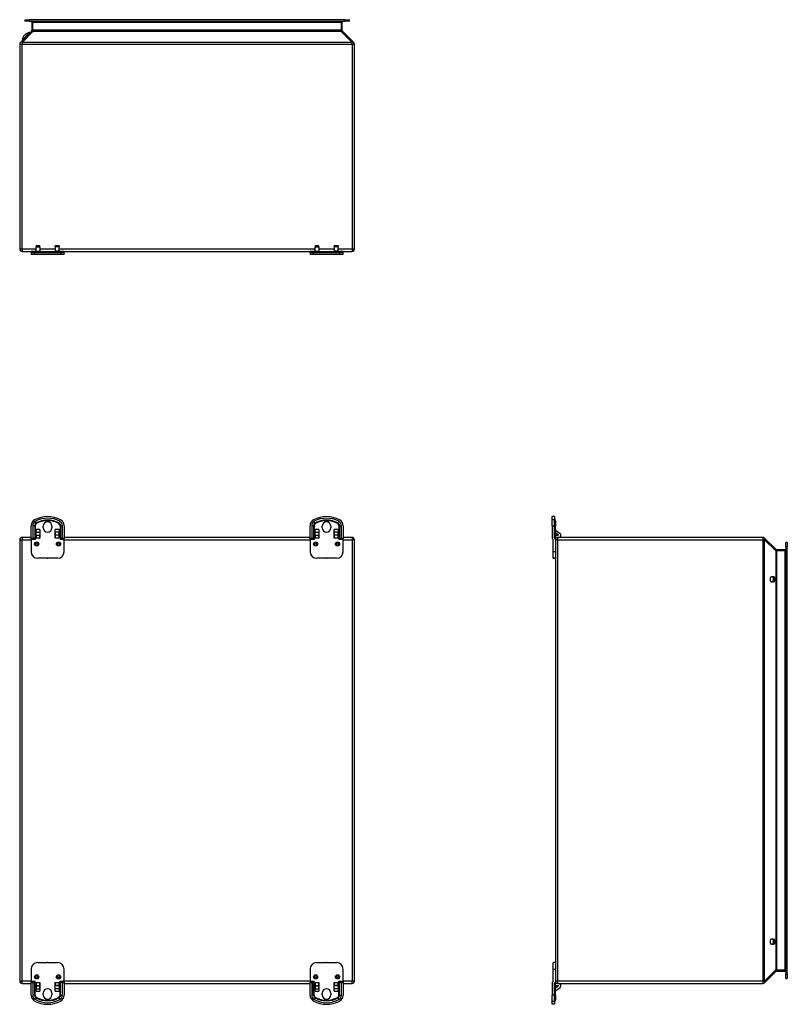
# Model space of a CAD drawing. Header units: inches. Extents: x 6.9 to 90.5, y 7.3 to 62.4.
# Tile 2 of 5: x 6.9 to 34.4, y 27.1 to 62.4. Entities that reach past the tile are written whole.
import ezdxf

# ---------------------------------------------------------------- set-up
doc = ezdxf.new("R2010")
doc.units = ezdxf.units.IN
doc.header["$MEASUREMENT"] = 0
doc.layers.add('Visible Edges(ANSI)', color=7, linetype='Continuous', lineweight=25)
doc.layers.add('Visible Tangent Edges(ANSI)', color=7, linetype='Continuous', lineweight=25)

msp = doc.modelspace()

# ---------------------------------------------------------------- linework, layer by layer
at = {"layer": 'Visible Edges(ANSI)'}
for p, q in [((7.089, 62.43), (7.246, 62.43)), ((7.089, 62.43), (7.089, 62.377)), ((7.246, 62.377), (7.089, 62.377)), ((18.575, 62.43), (7.246, 62.43)), ((7.246, 62.377), (18.575, 62.377)), ((7.351, 62.346), (7.351, 62.052)), ((18.471, 62.052), (18.471, 62.346)), ((18.575, 62.43), (18.733, 62.43)), ((18.733, 62.377), (18.575, 62.377)), ((18.733, 62.377), (18.733, 62.43)), ((7.335, 62.015), (6.935, 61.615)), ((18.886, 61.615), (18.486, 62.015)), ((6.911, 61.556), (6.911, 54.202)), ((18.911, 54.202), (18.911, 61.556)), ((6.995, 54.118), (7.32, 54.118)), ((7.466, 54.118), (7.32, 54.118)), ((7.32, 54.079), (7.32, 54.118)), ((7.32, 54.079), (7.444, 54.079)), ((7.32, 54.079), (7.32, 54.001)), ((7.396, 54.09), (7.389, 54.082)), ((7.444, 54.079), (8.377, 54.079)), ((7.466, 54.118), (7.513, 54.118)), ((7.497, 54.315), (7.497, 54.284)), ((7.635, 54.315), (7.497, 54.315)), ((7.497, 54.126), (7.497, 54.284)), ((7.497, 54.118), (7.497, 54.126)), ((7.513, 54.118), (8.308, 54.118)), ((7.635, 54.284), (7.635, 54.315)), ((7.635, 54.284), (7.635, 54.126)), ((7.635, 54.126), (7.635, 54.118)), ((8.186, 54.284), (8.186, 54.315)), ((8.324, 54.315), (8.186, 54.315)), ((8.186, 54.284), (8.186, 54.126)), ((8.186, 54.126), (8.186, 54.118)), ((8.308, 54.118), (8.355, 54.118)), ((8.324, 54.315), (8.324, 54.284)), ((8.324, 54.126), (8.324, 54.284)), ((8.324, 54.118), (8.324, 54.126)), ((8.501, 54.118), (8.355, 54.118)), ((8.377, 54.079), (8.501, 54.079)), ((8.425, 54.09), (8.432, 54.082)), ((8.501, 54.118), (17.32, 54.118)), ((8.501, 54.118), (8.501, 54.079)), ((8.501, 54.001), (8.501, 54.079)), ((17.466, 54.118), (17.32, 54.118)), ((17.32, 54.079), (17.32, 54.118)), ((17.32, 54.079), (17.444, 54.079)), ((17.32, 54.079), (17.32, 54.001)), ((17.396, 54.09), (17.389, 54.082)), ((17.444, 54.079), (18.377, 54.079)), ((17.466, 54.118), (17.513, 54.118)), ((17.497, 54.315), (17.497, 54.284)), ((17.635, 54.315), (17.497, 54.315)), ((17.497, 54.126), (17.497, 54.284)), ((17.497, 54.118), (17.497, 54.126)), ((17.513, 54.118), (18.308, 54.118)), ((17.635, 54.284), (17.635, 54.315)), ((17.635, 54.284), (17.635, 54.126)), ((17.635, 54.126), (17.635, 54.118)), ((18.186, 54.284), (18.186, 54.315)), ((18.324, 54.315), (18.186, 54.315)), ((18.186, 54.284), (18.186, 54.126)), ((18.186, 54.126), (18.186, 54.118)), ((18.308, 54.118), (18.355, 54.118)), ((18.324, 54.315), (18.324, 54.284)), ((18.324, 54.126), (18.324, 54.284)), ((18.324, 54.118), (18.324, 54.126)), ((18.501, 54.118), (18.355, 54.118)), ((18.377, 54.079), (18.501, 54.079)), ((18.425, 54.09), (18.432, 54.082)), ((18.501, 54.118), (18.827, 54.118)), ((18.501, 54.118), (18.501, 54.079)), ((18.501, 54.001), (18.501, 54.079)), ((7.444, 54.001), (7.32, 54.001)), ((8.377, 54.001), (7.444, 54.001)), ((8.501, 54.001), (8.377, 54.001)), ((17.444, 54.001), (17.32, 54.001)), ((18.377, 54.001), (17.444, 54.001)), ((18.501, 54.001), (18.377, 54.001)), ((26.076, 44.604), (25.997, 44.604)), ((25.997, 44.486), (25.997, 44.604)), ((26.076, 44.604), (26.076, 44.486)), ((26.086, 44.527), (26.078, 44.535)), ((7.32, 43.817), (7.32, 44.278)), ((7.755, 44.2), (7.755, 44.262)), ((8.067, 44.262), (8.067, 44.2)), ((8.501, 44.278), (8.501, 43.817)), ((17.32, 43.817), (17.32, 44.278)), ((17.755, 44.2), (17.755, 44.262)), ((18.067, 44.262), (18.067, 44.2)), ((18.501, 44.278), (18.501, 43.817)), ((25.997, 44.278), (25.997, 44.486)), ((25.997, 44.278), (25.997, 43.817)), ((26.076, 44.486), (26.076, 44.278)), ((26.076, 43.856), (26.076, 44.278)), ((26.115, 44.458), (26.115, 44.358)), ((26.115, 44.358), (26.115, 44.278)), ((26.115, 43.817), (26.115, 44.278)), ((7.32, 43.856), (6.995, 43.856)), ((7.378, 43.817), (7.32, 43.817)), ((7.32, 43.778), (7.32, 43.817)), ((7.497, 44.136), (7.497, 44.136)), ((7.497, 44.048), (7.497, 44.136)), ((7.497, 43.825), (7.497, 44.136)), ((7.497, 44.131), (7.497, 44.131)), ((7.497, 43.942), (7.497, 44.048)), ((7.497, 43.935), (7.497, 43.942)), ((7.497, 43.935), (7.497, 43.825)), ((7.497, 43.935), (7.635, 43.935)), ((7.497, 43.856), (7.497, 43.856)), ((7.497, 43.825), (7.497, 43.825)), ((7.635, 44.136), (7.635, 44.136)), ((7.635, 44.136), (7.635, 44.048)), ((7.635, 44.136), (7.635, 43.825)), ((7.635, 44.131), (7.635, 44.131)), ((7.635, 44.048), (7.635, 43.942)), ((7.635, 43.942), (7.635, 43.935)), ((7.635, 43.825), (7.635, 43.935)), ((7.635, 43.856), (7.635, 43.856)), ((7.635, 43.825), (7.635, 43.825)), ((8.186, 43.825), (8.186, 44.136)), ((8.186, 44.048), (8.186, 44.136)), ((8.186, 44.136), (8.186, 44.136)), ((8.186, 44.131), (8.186, 44.131)), ((8.186, 44.048), (8.186, 43.942)), ((8.186, 43.942), (8.186, 43.935)), ((8.186, 43.935), (8.186, 43.825)), ((8.324, 43.935), (8.186, 43.935)), ((8.186, 43.856), (8.186, 43.856)), ((8.186, 43.825), (8.186, 43.825)), ((8.324, 44.136), (8.324, 43.825)), ((8.324, 44.136), (8.324, 44.136)), ((8.324, 44.136), (8.324, 44.048)), ((8.324, 44.131), (8.324, 44.131)), ((8.324, 43.942), (8.324, 44.048)), ((8.324, 43.935), (8.324, 43.942)), ((8.324, 43.825), (8.324, 43.935)), ((8.324, 43.856), (8.324, 43.856)), ((8.324, 43.825), (8.324, 43.825)), ((8.501, 43.817), (8.444, 43.817)), ((17.32, 43.856), (8.501, 43.856)), ((8.501, 43.778), (8.501, 43.817)), ((17.378, 43.817), (17.32, 43.817)), ((17.32, 43.778), (17.32, 43.817)), ((17.497, 44.136), (17.497, 44.136)), ((17.497, 44.048), (17.497, 44.136)), ((17.497, 43.825), (17.497, 44.136)), ((17.497, 44.131), (17.497, 44.131)), ((17.497, 43.942), (17.497, 44.048)), ((17.497, 43.935), (17.497, 43.942)), ((17.497, 43.935), (17.497, 43.825)), ((17.497, 43.935), (17.635, 43.935)), ((17.497, 43.856), (17.497, 43.856)), ((17.497, 43.825), (17.497, 43.825)), ((17.635, 44.136), (17.635, 44.136)), ((17.635, 44.136), (17.635, 44.048)), ((17.635, 44.136), (17.635, 43.825)), ((17.635, 44.131), (17.635, 44.131)), ((17.635, 44.048), (17.635, 43.942)), ((17.635, 43.942), (17.635, 43.935)), ((17.635, 43.825), (17.635, 43.935)), ((17.635, 43.856), (17.635, 43.856)), ((17.635, 43.825), (17.635, 43.825)), ((18.186, 43.825), (18.186, 44.136)), ((18.186, 44.048), (18.186, 44.136)), ((18.186, 44.136), (18.186, 44.136)), ((18.186, 44.131), (18.186, 44.131)), ((18.186, 44.048), (18.186, 43.942)), ((18.186, 43.942), (18.186, 43.935)), ((18.186, 43.935), (18.186, 43.825)), ((18.324, 43.935), (18.186, 43.935)), ((18.186, 43.856), (18.186, 43.856)), ((18.186, 43.825), (18.186, 43.825)), ((18.324, 44.136), (18.324, 43.825)), ((18.324, 44.136), (18.324, 44.136)), ((18.324, 44.136), (18.324, 44.048)), ((18.324, 44.131), (18.324, 44.131)), ((18.324, 43.942), (18.324, 44.048)), ((18.324, 43.935), (18.324, 43.942)), ((18.324, 43.825), (18.324, 43.935)), ((18.324, 43.856), (18.324, 43.856)), ((18.324, 43.825), (18.324, 43.825)), ((18.501, 43.817), (18.444, 43.817)), ((18.827, 43.856), (18.501, 43.856)), ((18.501, 43.778), (18.501, 43.817)), ((26.223, 43.942), (26.115, 44.022)), ((26.115, 43.772), (26.115, 43.817)), ((26.123, 44.115), (26.28, 43.998)), ((26.146, 43.935), (26.221, 43.935)), ((26.199, 43.856), (26.154, 43.856)), ((33.552, 43.856), (26.199, 43.856)), ((34.011, 43.431), (33.611, 43.831)), ((6.911, 43.772), (6.911, 27.94)), ((7.32, 43.778), (7.32, 43.344)), ((8.501, 43.344), (8.501, 43.778)), ((17.32, 43.778), (17.32, 43.344)), ((18.501, 43.344), (18.501, 43.778)), ((18.911, 27.94), (18.911, 43.772)), ((26.036, 43.344), (26.036, 43.778)), ((26.115, 43.772), (26.115, 27.94)), ((34.374, 43.52), (34.374, 43.678)), ((34.427, 43.678), (34.374, 43.678)), ((34.374, 43.52), (34.374, 28.191)), ((34.427, 43.678), (34.427, 43.52)), ((34.427, 28.191), (34.427, 43.52)), ((7.9, 43.108), (7.556, 43.108)), ((8.265, 43.108), (7.922, 43.108)), ((17.9, 43.108), (17.556, 43.108)), ((18.265, 43.108), (17.922, 43.108)), ((26.036, 43.108), (26.036, 43.344)), ((26.036, 43.108), (26.036, 43.108)), ((26.115, 43.108), (26.036, 43.108)), ((26.036, 43.108), (26.115, 43.108)), ((34.343, 43.416), (34.048, 43.416)), ((33.822, 42.407), (33.858, 42.457)), ((33.822, 42.304), (33.822, 42.407)), ((33.858, 42.457), (33.93, 42.457)), ((33.928, 42.407), (33.893, 42.457)), ((33.928, 42.304), (33.928, 42.407)), ((33.966, 42.407), (33.928, 42.407)), ((33.93, 42.457), (33.966, 42.407)), ((33.966, 42.407), (33.966, 42.304)), ((33.858, 42.254), (33.822, 42.304)), ((33.93, 42.254), (33.858, 42.254)), ((33.893, 42.254), (33.928, 42.304)), ((33.966, 42.304), (33.928, 42.304)), ((33.966, 42.304), (33.93, 42.254)), ((33.822, 29.407), (33.858, 29.457)), ((33.822, 29.304), (33.822, 29.407)), ((33.858, 29.457), (33.93, 29.457)), ((33.928, 29.407), (33.893, 29.457)), ((33.928, 29.304), (33.928, 29.407)), ((33.966, 29.407), (33.928, 29.407)), ((33.93, 29.457), (33.966, 29.407)), ((33.966, 29.407), (33.966, 29.304)), ((33.858, 29.254), (33.822, 29.304)), ((33.93, 29.254), (33.858, 29.254)), ((33.893, 29.254), (33.928, 29.304)), ((33.966, 29.304), (33.928, 29.304)), ((33.966, 29.304), (33.93, 29.254)), ((7.32, 28.368), (7.32, 27.934)), ((7.556, 28.604), (7.9, 28.604)), ((7.922, 28.604), (8.265, 28.604)), ((8.501, 27.934), (8.501, 28.368)), ((17.32, 28.368), (17.32, 27.934)), ((17.556, 28.604), (17.9, 28.604)), ((17.922, 28.604), (18.265, 28.604)), ((18.501, 27.934), (18.501, 28.368)), ((26.036, 28.368), (26.036, 28.604)), ((26.115, 28.604), (26.036, 28.604)), ((26.036, 28.604), (26.036, 28.604)), ((26.115, 28.604), (26.036, 28.604)), ((26.036, 27.934), (26.036, 28.368)), ((33.611, 27.88), (34.011, 28.28)), ((34.048, 28.296), (34.343, 28.296)), ((7.32, 27.934), (7.32, 27.895)), ((8.501, 27.934), (8.501, 27.895)), ((17.32, 27.934), (17.32, 27.895)), ((18.501, 27.934), (18.501, 27.895)), ((26.115, 27.94), (26.115, 27.895)), ((34.374, 28.034), (34.374, 28.191)), ((34.374, 28.034), (34.427, 28.034)), ((34.427, 28.191), (34.427, 28.034)), ((6.995, 27.856), (7.32, 27.856)), ((7.32, 27.895), (7.378, 27.895)), ((7.32, 27.433), (7.32, 27.895)), ((7.497, 27.575), (7.497, 27.887)), ((7.497, 27.887), (7.497, 27.887)), ((7.497, 27.887), (7.497, 27.777)), ((7.497, 27.856), (7.497, 27.856)), ((7.497, 27.777), (7.635, 27.777)), ((7.497, 27.777), (7.497, 27.77)), ((7.497, 27.77), (7.497, 27.663)), ((7.497, 27.575), (7.497, 27.663)), ((7.497, 27.581), (7.497, 27.581)), ((7.497, 27.575), (7.497, 27.575)), ((7.635, 27.887), (7.635, 27.575)), ((7.635, 27.777), (7.635, 27.887)), ((7.635, 27.887), (7.635, 27.887)), ((7.635, 27.856), (7.635, 27.856)), ((7.635, 27.77), (7.635, 27.777)), ((7.635, 27.663), (7.635, 27.77)), ((7.635, 27.663), (7.635, 27.575)), ((7.635, 27.581), (7.635, 27.581)), ((7.635, 27.575), (7.635, 27.575)), ((8.186, 27.887), (8.186, 27.887)), ((8.186, 27.887), (8.186, 27.777)), ((8.186, 27.575), (8.186, 27.887)), ((8.186, 27.856), (8.186, 27.856)), ((8.324, 27.777), (8.186, 27.777)), ((8.186, 27.77), (8.186, 27.777)), ((8.186, 27.663), (8.186, 27.77)), ((8.186, 27.575), (8.186, 27.663)), ((8.186, 27.581), (8.186, 27.581)), ((8.186, 27.575), (8.186, 27.575)), ((8.324, 27.887), (8.324, 27.887)), ((8.324, 27.777), (8.324, 27.887)), ((8.324, 27.887), (8.324, 27.575)), ((8.324, 27.856), (8.324, 27.856)), ((8.324, 27.777), (8.324, 27.77)), ((8.324, 27.77), (8.324, 27.663)), ((8.324, 27.663), (8.324, 27.575)), ((8.324, 27.581), (8.324, 27.581)), ((8.324, 27.575), (8.324, 27.575)), ((8.444, 27.895), (8.501, 27.895)), ((8.501, 27.895), (8.501, 27.433)), ((8.501, 27.856), (17.32, 27.856)), ((17.32, 27.895), (17.378, 27.895)), ((17.32, 27.433), (17.32, 27.895)), ((17.497, 27.575), (17.497, 27.887)), ((17.497, 27.887), (17.497, 27.887)), ((17.497, 27.887), (17.497, 27.777)), ((17.497, 27.856), (17.497, 27.856)), ((17.497, 27.777), (17.635, 27.777)), ((17.497, 27.777), (17.497, 27.77)), ((17.497, 27.77), (17.497, 27.663)), ((17.497, 27.575), (17.497, 27.663)), ((17.497, 27.581), (17.497, 27.581)), ((17.497, 27.575), (17.497, 27.575)), ((17.635, 27.887), (17.635, 27.575)), ((17.635, 27.777), (17.635, 27.887)), ((17.635, 27.887), (17.635, 27.887)), ((17.635, 27.856), (17.635, 27.856)), ((17.635, 27.77), (17.635, 27.777)), ((17.635, 27.663), (17.635, 27.77)), ((17.635, 27.663), (17.635, 27.575)), ((17.635, 27.581), (17.635, 27.581)), ((17.635, 27.575), (17.635, 27.575)), ((18.186, 27.887), (18.186, 27.887)), ((18.186, 27.887), (18.186, 27.777)), ((18.186, 27.575), (18.186, 27.887)), ((18.186, 27.856), (18.186, 27.856)), ((18.324, 27.777), (18.186, 27.777)), ((18.186, 27.77), (18.186, 27.777)), ((18.186, 27.663), (18.186, 27.77)), ((18.186, 27.575), (18.186, 27.663)), ((18.186, 27.581), (18.186, 27.581)), ((18.186, 27.575), (18.186, 27.575)), ((18.324, 27.887), (18.324, 27.887)), ((18.324, 27.777), (18.324, 27.887)), ((18.324, 27.887), (18.324, 27.575)), ((18.324, 27.856), (18.324, 27.856)), ((18.324, 27.777), (18.324, 27.77)), ((18.324, 27.77), (18.324, 27.663)), ((18.324, 27.663), (18.324, 27.575)), ((18.324, 27.581), (18.324, 27.581)), ((18.324, 27.575), (18.324, 27.575)), ((18.444, 27.895), (18.501, 27.895)), ((18.501, 27.895), (18.501, 27.433)), ((18.501, 27.856), (18.827, 27.856)), ((25.997, 27.895), (25.997, 27.433)), ((26.076, 27.433), (26.076, 27.856)), ((26.115, 27.433), (26.115, 27.895)), ((26.223, 27.77), (26.115, 27.689)), ((26.123, 27.596), (26.28, 27.713)), ((26.146, 27.777), (26.221, 27.777)), ((26.199, 27.856), (26.154, 27.856)), ((26.199, 27.856), (33.552, 27.856)), ((7.755, 27.45), (7.755, 27.512)), ((8.067, 27.512), (8.067, 27.45)), ((17.755, 27.45), (17.755, 27.512)), ((18.067, 27.512), (18.067, 27.45)), ((25.997, 27.225), (25.997, 27.433)), ((25.997, 27.108), (25.997, 27.225)), ((26.076, 27.433), (26.076, 27.225)), ((26.076, 27.225), (26.076, 27.108)), ((26.115, 27.433), (26.115, 27.353)), ((26.115, 27.353), (26.115, 27.253)), ((26.076, 27.108), (25.997, 27.108)), ((26.086, 27.184), (26.078, 27.176))]:
    msp.add_line(p, q, dxfattribs=at)
at = {"layer": 'Visible Edges(ANSI)', "flags": 128}
for points in [[(7.447, 43.804), (7.445, 43.806), (7.443, 43.807), (7.441, 43.809), (7.439, 43.81), (7.436, 43.811), (7.434, 43.812), (7.431, 43.813), (7.428, 43.814), (7.426, 43.815), (7.423, 43.815), (7.42, 43.815), (7.417, 43.816), (7.414, 43.816), (7.411, 43.816), (7.407, 43.816), (7.404, 43.816), (7.401, 43.817), (7.397, 43.817), (7.394, 43.817), (7.391, 43.817), (7.387, 43.817), (7.384, 43.817), (7.381, 43.817), (7.378, 43.817)], [(8.444, 43.817), (8.44, 43.817), (8.437, 43.817), (8.434, 43.817), (8.431, 43.817), (8.427, 43.817), (8.424, 43.817), (8.421, 43.817), (8.417, 43.816), (8.414, 43.816), (8.411, 43.816), (8.408, 43.816), (8.405, 43.816), (8.402, 43.815), (8.399, 43.815), (8.396, 43.815), (8.393, 43.814), (8.39, 43.813), (8.388, 43.812), (8.385, 43.811), (8.382, 43.81), (8.38, 43.809), (8.378, 43.807), (8.376, 43.806), (8.374, 43.804)], [(17.447, 43.804), (17.445, 43.806), (17.443, 43.807), (17.441, 43.809), (17.439, 43.81), (17.436, 43.811), (17.434, 43.812), (17.431, 43.813), (17.428, 43.814), (17.426, 43.815), (17.423, 43.815), (17.42, 43.815), (17.417, 43.816), (17.414, 43.816), (17.411, 43.816), (17.407, 43.816), (17.404, 43.816), (17.401, 43.817), (17.397, 43.817), (17.394, 43.817), (17.391, 43.817), (17.387, 43.817), (17.384, 43.817), (17.381, 43.817), (17.378, 43.817)], [(18.444, 43.817), (18.44, 43.817), (18.437, 43.817), (18.434, 43.817), (18.431, 43.817), (18.427, 43.817), (18.424, 43.817), (18.421, 43.817), (18.417, 43.816), (18.414, 43.816), (18.411, 43.816), (18.408, 43.816), (18.405, 43.816), (18.402, 43.815), (18.399, 43.815), (18.396, 43.815), (18.393, 43.814), (18.39, 43.813), (18.388, 43.812), (18.385, 43.811), (18.382, 43.81), (18.38, 43.809), (18.378, 43.807), (18.376, 43.806), (18.374, 43.804)], [(7.466, 43.778), (7.465, 43.778), (7.465, 43.779), (7.464, 43.78), (7.463, 43.781), (7.463, 43.782), (7.462, 43.783), (7.461, 43.784), (7.461, 43.784), (7.46, 43.785), (7.46, 43.786), (7.459, 43.787), (7.458, 43.788), (7.458, 43.789), (7.457, 43.79), (7.457, 43.791), (7.456, 43.791), (7.455, 43.792), (7.455, 43.793), (7.454, 43.794), (7.454, 43.795), (7.453, 43.796), (7.453, 43.796), (7.452, 43.797), (7.452, 43.798)], [(8.37, 43.798), (8.369, 43.797), (8.369, 43.796), (8.368, 43.796), (8.368, 43.795), (8.367, 43.794), (8.366, 43.793), (8.366, 43.792), (8.365, 43.791), (8.365, 43.791), (8.364, 43.79), (8.364, 43.789), (8.363, 43.788), (8.362, 43.787), (8.362, 43.786), (8.361, 43.785), (8.36, 43.784), (8.36, 43.784), (8.359, 43.783), (8.359, 43.782), (8.358, 43.781), (8.357, 43.78), (8.357, 43.779), (8.356, 43.778), (8.356, 43.778)], [(17.466, 43.778), (17.465, 43.778), (17.465, 43.779), (17.464, 43.78), (17.463, 43.781), (17.463, 43.782), (17.462, 43.783), (17.461, 43.784), (17.461, 43.784), (17.46, 43.785), (17.46, 43.786), (17.459, 43.787), (17.458, 43.788), (17.458, 43.789), (17.457, 43.79), (17.457, 43.791), (17.456, 43.791), (17.455, 43.792), (17.455, 43.793), (17.454, 43.794), (17.454, 43.795), (17.453, 43.796), (17.453, 43.796), (17.452, 43.797), (17.452, 43.798)], [(18.37, 43.798), (18.369, 43.797), (18.369, 43.796), (18.368, 43.796), (18.368, 43.795), (18.367, 43.794), (18.366, 43.793), (18.366, 43.792), (18.365, 43.791), (18.365, 43.791), (18.364, 43.79), (18.364, 43.789), (18.363, 43.788), (18.362, 43.787), (18.362, 43.786), (18.361, 43.785), (18.36, 43.784), (18.36, 43.784), (18.359, 43.783), (18.359, 43.782), (18.358, 43.781), (18.357, 43.78), (18.357, 43.779), (18.356, 43.778), (18.356, 43.778)], [(7.378, 27.895), (7.381, 27.895), (7.384, 27.895), (7.387, 27.895), (7.391, 27.895), (7.394, 27.895), (7.397, 27.895), (7.401, 27.895), (7.404, 27.895), (7.407, 27.895), (7.411, 27.895), (7.414, 27.895), (7.417, 27.895), (7.42, 27.896), (7.423, 27.896), (7.426, 27.897), (7.428, 27.897), (7.431, 27.898), (7.434, 27.899), (7.436, 27.9), (7.439, 27.901), (7.441, 27.902), (7.443, 27.904), (7.445, 27.905), (7.447, 27.907)], [(7.452, 27.913), (7.452, 27.914), (7.453, 27.915), (7.453, 27.916), (7.454, 27.916), (7.454, 27.917), (7.455, 27.918), (7.455, 27.919), (7.456, 27.92), (7.457, 27.921), (7.457, 27.921), (7.458, 27.922), (7.458, 27.923), (7.459, 27.924), (7.46, 27.925), (7.46, 27.926), (7.461, 27.927), (7.461, 27.928), (7.462, 27.928), (7.463, 27.929), (7.463, 27.93), (7.464, 27.931), (7.465, 27.932), (7.465, 27.933), (7.466, 27.934)], [(8.356, 27.934), (8.356, 27.933), (8.357, 27.932), (8.357, 27.931), (8.358, 27.93), (8.359, 27.929), (8.359, 27.928), (8.36, 27.928), (8.36, 27.927), (8.361, 27.926), (8.362, 27.925), (8.362, 27.924), (8.363, 27.923), (8.364, 27.922), (8.364, 27.921), (8.365, 27.921), (8.365, 27.92), (8.366, 27.919), (8.366, 27.918), (8.367, 27.917), (8.368, 27.916), (8.368, 27.916), (8.369, 27.915), (8.369, 27.914), (8.37, 27.913)], [(8.374, 27.907), (8.376, 27.905), (8.378, 27.904), (8.38, 27.902), (8.382, 27.901), (8.385, 27.9), (8.388, 27.899), (8.39, 27.898), (8.393, 27.897), (8.396, 27.897), (8.399, 27.896), (8.402, 27.896), (8.405, 27.895), (8.408, 27.895), (8.411, 27.895), (8.414, 27.895), (8.417, 27.895), (8.421, 27.895), (8.424, 27.895), (8.427, 27.895), (8.431, 27.895), (8.434, 27.895), (8.437, 27.895), (8.44, 27.895), (8.444, 27.895)], [(17.378, 27.895), (17.381, 27.895), (17.384, 27.895), (17.387, 27.895), (17.391, 27.895), (17.394, 27.895), (17.397, 27.895), (17.401, 27.895), (17.404, 27.895), (17.407, 27.895), (17.411, 27.895), (17.414, 27.895), (17.417, 27.895), (17.42, 27.896), (17.423, 27.896), (17.426, 27.897), (17.428, 27.897), (17.431, 27.898), (17.434, 27.899), (17.436, 27.9), (17.439, 27.901), (17.441, 27.902), (17.443, 27.904), (17.445, 27.905), (17.447, 27.907)], [(17.452, 27.913), (17.452, 27.914), (17.453, 27.915), (17.453, 27.916), (17.454, 27.916), (17.454, 27.917), (17.455, 27.918), (17.455, 27.919), (17.456, 27.92), (17.457, 27.921), (17.457, 27.921), (17.458, 27.922), (17.458, 27.923), (17.459, 27.924), (17.46, 27.925), (17.46, 27.926), (17.461, 27.927), (17.461, 27.928), (17.462, 27.928), (17.463, 27.929), (17.463, 27.93), (17.464, 27.931), (17.465, 27.932), (17.465, 27.933), (17.466, 27.934)], [(18.356, 27.934), (18.356, 27.933), (18.357, 27.932), (18.357, 27.931), (18.358, 27.93), (18.359, 27.929), (18.359, 27.928), (18.36, 27.928), (18.36, 27.927), (18.361, 27.926), (18.362, 27.925), (18.362, 27.924), (18.363, 27.923), (18.364, 27.922), (18.364, 27.921), (18.365, 27.921), (18.365, 27.92), (18.366, 27.919), (18.366, 27.918), (18.367, 27.917), (18.368, 27.916), (18.368, 27.916), (18.369, 27.915), (18.369, 27.914), (18.37, 27.913)], [(18.374, 27.907), (18.376, 27.905), (18.378, 27.904), (18.38, 27.902), (18.382, 27.901), (18.385, 27.9), (18.388, 27.899), (18.39, 27.898), (18.393, 27.897), (18.396, 27.897), (18.399, 27.896), (18.402, 27.896), (18.405, 27.895), (18.408, 27.895), (18.411, 27.895), (18.414, 27.895), (18.417, 27.895), (18.421, 27.895), (18.424, 27.895), (18.427, 27.895), (18.431, 27.895), (18.434, 27.895), (18.437, 27.895), (18.44, 27.895), (18.444, 27.895)]]:
    msp.add_lwpolyline(points, dxfattribs=at)
at = {"layer": 'Visible Edges(ANSI)'}
for centre, radius, start, end in [((7.32, 62.346), 0.031, 0, 90), ((18.502, 62.346), 0.031, 90, 180), ((7.313, 61.647), 0.323, 98.1301, 171.8699), ((7.268, 61.959), 0.00787, 315, 98.1301), ((7.298, 62.052), 0.053, 315, 0), ((18.524, 62.052), 0.053, 180, 225), ((6.995, 61.556), 0.084, 135, 180), ((7.001, 61.692), 0.00787, 171.8699, 315), ((18.827, 61.556), 0.084, 0, 45), ((6.995, 54.202), 0.084, 180, 270), ((7.382, 54.089), 0.00984, 270, 315), ((7.466, 54.02), 0.0984, 90, 135), ((8.355, 54.02), 0.0984, 45, 90), ((8.439, 54.089), 0.00984, 225, 270), ((17.382, 54.089), 0.00984, 270, 315), ((17.466, 54.02), 0.0984, 90, 135), ((18.355, 54.02), 0.0984, 45, 90), ((18.439, 54.089), 0.00984, 225, 270), ((18.827, 54.202), 0.084, 270, 0), ((7.911, 43.62), 0.984, 61.7058, 118.2942), ((17.911, 43.62), 0.984, 61.7058, 118.2942), ((26.085, 44.542), 0.00984, 180, 225), ((26.016, 44.458), 0.0984, 0, 45), ((7.556, 44.278), 0.236, 118.2942, 180), ((7.911, 44.262), 0.156, 0, 180), ((7.911, 44.2), 0.156, 180, 0), ((8.265, 44.278), 0.236, 0, 61.7058), ((17.556, 44.278), 0.236, 118.2942, 180), ((17.911, 44.262), 0.156, 0, 180), ((17.911, 44.2), 0.156, 180, 0), ((18.265, 44.278), 0.236, 0, 61.7058), ((6.995, 43.772), 0.084, 90, 180), ((7.419, 43.778), 0.039, 31.5522, 42.3383), ((8.403, 43.778), 0.039, 137.6617, 148.4478), ((17.419, 43.778), 0.039, 31.5522, 42.3383), ((18.403, 43.778), 0.039, 137.6617, 148.4478), ((18.827, 43.772), 0.084, 0, 90), ((25.997, 43.778), 0.039, 0, 90), ((26.115, 43.856), 0.039, 180, 270), ((26.134, 44.131), 0.0197, 180, 233.3856), ((26.146, 43.825), 0.11, 90, 106.5099), ((26.199, 43.772), 0.084, 90, 180), ((26.154, 43.817), 0.039, 90, 180), ((26.221, 43.939), 0.00394, 270, 53.3856), ((26.233, 43.935), 0.079, 270, 53.3856), ((33.552, 43.772), 0.084, 45, 90), ((7.556, 43.344), 0.236, 180, 270), ((7.911, 44.092), 0.984, 269.3517, 270.6483), ((8.265, 43.344), 0.236, 270, 0), ((17.556, 43.344), 0.236, 180, 270), ((17.911, 44.092), 0.984, 269.3517, 270.6483), ((18.265, 43.344), 0.236, 270, 0), ((34.048, 43.469), 0.053, 225, 270), ((34.343, 43.447), 0.031, 270, 0), ((7.556, 28.368), 0.236, 90, 180), ((7.911, 27.62), 0.984, 89.3517, 90.6483), ((8.265, 28.368), 0.236, 0, 90), ((17.556, 28.368), 0.236, 90, 180), ((17.911, 27.62), 0.984, 89.3517, 90.6483), ((18.265, 28.368), 0.236, 0, 90), ((34.048, 28.243), 0.053, 90, 135), ((34.343, 28.265), 0.031, 0, 90), ((6.995, 27.94), 0.084, 180, 270), ((7.419, 27.934), 0.039, 317.6617, 328.4478), ((8.403, 27.934), 0.039, 211.5522, 222.3383), ((17.419, 27.934), 0.039, 317.6617, 328.4478), ((18.403, 27.934), 0.039, 211.5522, 222.3383), ((18.827, 27.94), 0.084, 270, 0), ((25.997, 27.934), 0.039, 270, 0), ((26.199, 27.94), 0.084, 180, 270), ((7.911, 27.512), 0.156, 0, 180), ((17.911, 27.512), 0.156, 0, 180), ((26.115, 27.856), 0.039, 90, 180), ((26.154, 27.895), 0.039, 180, 270), ((26.146, 27.887), 0.11, 253.4901, 270), ((26.134, 27.581), 0.0197, 126.6144, 180), ((26.221, 27.773), 0.00394, 306.6144, 90), ((26.233, 27.777), 0.079, 306.6144, 90), ((33.552, 27.94), 0.084, 270, 315), ((7.556, 27.433), 0.236, 180, 241.7058), ((7.911, 28.092), 0.984, 241.7058, 298.2942), ((7.911, 27.45), 0.156, 180, 0), ((8.265, 27.433), 0.236, 298.2942, 0), ((17.556, 27.433), 0.236, 180, 241.7058), ((17.911, 28.092), 0.984, 241.7058, 298.2942), ((17.911, 27.45), 0.156, 180, 0), ((18.265, 27.433), 0.236, 298.2942, 0), ((26.016, 27.253), 0.0984, 315, 0), ((26.085, 27.17), 0.00984, 135, 180)]:
    msp.add_arc(centre, radius, start, end, dxfattribs=at)
at = {"layer": 'Visible Tangent Edges(ANSI)'}
for p, q in [((7.246, 62.377), (7.246, 62.43)), ((7.382, 62.346), (7.351, 62.346)), ((7.382, 62.346), (7.382, 62.377)), ((7.382, 62.346), (18.44, 62.346)), ((7.382, 62.052), (7.382, 62.346)), ((18.44, 62.346), (18.44, 62.377)), ((18.471, 62.346), (18.44, 62.346)), ((18.44, 62.346), (18.44, 62.052)), ((18.575, 62.43), (18.575, 62.377)), ((6.993, 61.693), (7.267, 61.967)), ((6.995, 61.615), (7.394, 62.015)), ((7.382, 62.052), (7.385, 62.013)), ((18.427, 62.052), (7.394, 62.052)), ((7.394, 62.052), (7.394, 62.015)), ((7.394, 62.015), (18.427, 62.015)), ((18.427, 62.015), (18.427, 62.052)), ((18.427, 62.015), (18.827, 61.615)), ((18.436, 62.013), (18.44, 62.052)), ((6.911, 61.556), (6.995, 61.556)), ((6.995, 61.615), (6.995, 61.556)), ((18.827, 61.615), (6.995, 61.615)), ((6.995, 54.202), (6.995, 61.556)), ((6.995, 61.556), (18.827, 61.556)), ((18.827, 61.556), (18.827, 61.615)), ((18.827, 61.556), (18.911, 61.556)), ((18.827, 61.556), (18.827, 54.202)), ((6.995, 54.202), (6.911, 54.202)), ((6.995, 54.202), (6.995, 54.118)), ((7.497, 54.202), (6.995, 54.202)), ((7.389, 54.082), (7.477, 54.082)), ((7.48, 54.09), (7.396, 54.09)), ((7.444, 54.001), (7.444, 54.079)), ((7.48, 54.09), (7.477, 54.082)), ((7.477, 54.082), (8.344, 54.082)), ((8.341, 54.09), (7.48, 54.09)), ((7.497, 54.284), (7.635, 54.284)), ((7.497, 54.126), (7.635, 54.126)), ((8.186, 54.202), (7.635, 54.202)), ((8.324, 54.284), (8.186, 54.284)), ((8.324, 54.126), (8.186, 54.126)), ((17.497, 54.202), (8.324, 54.202)), ((8.425, 54.09), (8.341, 54.09)), ((8.341, 54.09), (8.344, 54.082)), ((8.344, 54.082), (8.432, 54.082)), ((8.377, 54.079), (8.377, 54.001)), ((17.389, 54.082), (17.477, 54.082)), ((17.48, 54.09), (17.396, 54.09)), ((17.444, 54.001), (17.444, 54.079)), ((17.48, 54.09), (17.477, 54.082)), ((17.477, 54.082), (18.344, 54.082)), ((18.341, 54.09), (17.48, 54.09)), ((17.497, 54.284), (17.635, 54.284)), ((17.497, 54.126), (17.635, 54.126)), ((18.186, 54.202), (17.635, 54.202)), ((18.324, 54.284), (18.186, 54.284)), ((18.324, 54.126), (18.186, 54.126)), ((18.827, 54.202), (18.324, 54.202)), ((18.425, 54.09), (18.341, 54.09)), ((18.341, 54.09), (18.344, 54.082)), ((18.344, 54.082), (18.432, 54.082)), ((18.377, 54.079), (18.377, 54.001)), ((18.911, 54.202), (18.827, 54.202)), ((18.827, 54.202), (18.827, 54.118)), ((26.078, 44.535), (26.078, 44.425)), ((26.086, 44.419), (26.086, 44.527)), ((7.447, 44.278), (7.378, 44.278)), ((7.378, 44.278), (7.378, 43.817)), ((7.447, 44.278), (7.452, 44.278)), ((7.447, 44.278), (7.447, 43.804)), ((7.452, 44.278), (7.466, 44.278)), ((7.452, 44.278), (7.452, 43.798)), ((7.466, 44.278), (7.466, 43.778)), ((7.505, 44.374), (7.472, 44.435)), ((7.505, 44.374), (7.507, 44.37)), ((7.507, 44.37), (7.513, 44.358)), ((8.315, 44.37), (8.308, 44.358)), ((8.317, 44.374), (8.315, 44.37)), ((8.317, 44.374), (8.35, 44.435)), ((8.356, 44.278), (8.356, 43.778)), ((8.37, 44.278), (8.356, 44.278)), ((8.37, 44.278), (8.37, 43.798)), ((8.374, 44.278), (8.37, 44.278)), ((8.374, 44.278), (8.374, 43.804)), ((8.374, 44.278), (8.444, 44.278)), ((8.444, 43.817), (8.444, 44.278)), ((17.447, 44.278), (17.378, 44.278)), ((17.378, 44.278), (17.378, 43.817)), ((17.447, 44.278), (17.452, 44.278)), ((17.447, 44.278), (17.447, 43.804)), ((17.452, 44.278), (17.466, 44.278)), ((17.452, 44.278), (17.452, 43.798)), ((17.466, 44.278), (17.466, 43.778)), ((17.505, 44.374), (17.472, 44.435)), ((17.505, 44.374), (17.507, 44.37)), ((17.507, 44.37), (17.513, 44.358)), ((18.315, 44.37), (18.308, 44.358)), ((18.317, 44.374), (18.315, 44.37)), ((18.317, 44.374), (18.35, 44.435)), ((18.356, 44.278), (18.356, 43.778)), ((18.37, 44.278), (18.356, 44.278)), ((18.37, 44.278), (18.37, 43.798)), ((18.374, 44.278), (18.37, 44.278)), ((18.374, 44.278), (18.374, 43.804)), ((18.374, 44.278), (18.444, 44.278)), ((18.444, 43.817), (18.444, 44.278)), ((26.076, 44.486), (25.997, 44.486)), ((25.997, 44.278), (26.076, 44.278)), ((26.076, 44.278), (26.078, 44.278)), ((26.078, 44.425), (26.078, 44.278)), ((26.086, 44.419), (26.078, 44.425)), ((26.078, 43.841), (26.078, 44.278)), ((26.086, 44.278), (26.078, 44.278)), ((26.086, 44.278), (26.086, 44.419)), ((26.115, 44.278), (26.086, 44.278)), ((26.086, 44.278), (26.086, 43.829)), ((6.995, 43.856), (6.995, 43.772)), ((7.635, 44.136), (7.497, 44.136)), ((7.497, 44.048), (7.635, 44.048)), ((7.497, 43.942), (7.635, 43.942)), ((7.635, 43.825), (7.497, 43.825)), ((8.324, 44.136), (8.186, 44.136)), ((8.324, 44.048), (8.186, 44.048)), ((8.324, 43.942), (8.186, 43.942)), ((8.324, 43.825), (8.186, 43.825)), ((17.635, 44.136), (17.497, 44.136)), ((17.497, 44.048), (17.635, 44.048)), ((17.497, 43.942), (17.635, 43.942)), ((17.635, 43.825), (17.497, 43.825)), ((18.324, 44.136), (18.186, 44.136)), ((18.324, 44.048), (18.186, 44.048)), ((18.324, 43.942), (18.186, 43.942)), ((18.324, 43.825), (18.186, 43.825)), ((18.827, 43.856), (18.827, 43.772)), ((26.199, 43.772), (26.199, 43.856)), ((33.552, 43.856), (33.552, 43.772)), ((6.911, 43.772), (6.995, 43.772)), ((6.995, 43.772), (7.32, 43.772)), ((6.995, 27.94), (6.995, 43.772)), ((7.466, 43.778), (7.32, 43.778)), ((8.501, 43.778), (8.356, 43.778)), ((8.501, 43.772), (17.32, 43.772)), ((17.466, 43.778), (17.32, 43.778)), ((18.501, 43.778), (18.356, 43.778)), ((18.501, 43.772), (18.827, 43.772)), ((18.911, 43.772), (18.827, 43.772)), ((18.827, 43.772), (18.827, 27.94)), ((26.199, 43.772), (26.115, 43.772)), ((26.199, 43.772), (33.552, 43.772)), ((26.199, 27.94), (26.199, 43.772)), ((33.611, 43.772), (33.552, 43.772)), ((33.552, 43.772), (33.552, 27.94)), ((33.611, 43.772), (34.011, 43.372)), ((33.611, 27.94), (33.611, 43.772)), ((34.374, 43.52), (34.427, 43.52)), ((26.115, 43.344), (26.036, 43.344)), ((34.048, 43.372), (34.011, 43.372)), ((34.011, 43.372), (34.011, 28.339)), ((34.048, 43.385), (34.343, 43.385)), ((34.048, 28.339), (34.048, 43.372)), ((34.343, 43.385), (34.343, 43.416)), ((34.343, 43.385), (34.374, 43.385)), ((34.343, 43.385), (34.343, 28.327)), ((26.036, 28.368), (26.115, 28.368)), ((34.011, 28.339), (33.611, 27.94)), ((34.011, 28.339), (34.048, 28.339)), ((34.343, 28.327), (34.048, 28.327)), ((34.343, 28.327), (34.374, 28.327)), ((34.343, 28.296), (34.343, 28.327)), ((6.911, 27.94), (6.995, 27.94)), ((6.995, 27.856), (6.995, 27.94)), ((7.32, 27.94), (6.995, 27.94)), ((7.32, 27.934), (7.466, 27.934)), ((7.447, 27.433), (7.447, 27.907)), ((7.452, 27.433), (7.452, 27.913)), ((7.466, 27.433), (7.466, 27.934)), ((8.356, 27.934), (8.501, 27.934)), ((8.356, 27.433), (8.356, 27.934)), ((8.37, 27.433), (8.37, 27.913)), ((8.374, 27.433), (8.374, 27.907)), ((17.32, 27.94), (8.501, 27.94)), ((17.32, 27.934), (17.466, 27.934)), ((17.447, 27.433), (17.447, 27.907)), ((17.452, 27.433), (17.452, 27.913)), ((17.466, 27.433), (17.466, 27.934)), ((18.356, 27.934), (18.501, 27.934)), ((18.356, 27.433), (18.356, 27.934)), ((18.37, 27.433), (18.37, 27.913)), ((18.374, 27.433), (18.374, 27.907)), ((18.827, 27.94), (18.501, 27.94)), ((18.911, 27.94), (18.827, 27.94)), ((18.827, 27.856), (18.827, 27.94)), ((26.199, 27.94), (26.115, 27.94)), ((26.199, 27.856), (26.199, 27.94)), ((33.552, 27.94), (26.199, 27.94)), ((33.552, 27.94), (33.552, 27.856)), ((33.552, 27.94), (33.611, 27.94)), ((34.427, 28.191), (34.374, 28.191)), ((7.378, 27.895), (7.378, 27.433)), ((7.497, 27.887), (7.635, 27.887)), ((7.497, 27.77), (7.635, 27.77)), ((7.497, 27.663), (7.635, 27.663)), ((7.497, 27.575), (7.635, 27.575)), ((8.186, 27.887), (8.324, 27.887)), ((8.324, 27.77), (8.186, 27.77)), ((8.324, 27.663), (8.186, 27.663)), ((8.186, 27.575), (8.324, 27.575)), ((8.444, 27.433), (8.444, 27.895)), ((17.378, 27.895), (17.378, 27.433)), ((17.497, 27.887), (17.635, 27.887)), ((17.497, 27.77), (17.635, 27.77)), ((17.497, 27.663), (17.635, 27.663)), ((17.497, 27.575), (17.635, 27.575)), ((18.186, 27.887), (18.324, 27.887)), ((18.324, 27.77), (18.186, 27.77)), ((18.324, 27.663), (18.186, 27.663)), ((18.186, 27.575), (18.324, 27.575)), ((18.444, 27.433), (18.444, 27.895)), ((26.078, 27.433), (26.078, 27.87)), ((26.086, 27.882), (26.086, 27.433)), ((7.447, 27.433), (7.378, 27.433)), ((7.447, 27.433), (7.452, 27.433)), ((7.452, 27.433), (7.466, 27.433)), ((7.505, 27.337), (7.472, 27.276)), ((7.505, 27.337), (7.507, 27.341)), ((7.507, 27.341), (7.513, 27.353)), ((8.315, 27.341), (8.308, 27.353)), ((8.317, 27.337), (8.315, 27.341)), ((8.317, 27.337), (8.35, 27.276)), ((8.37, 27.433), (8.356, 27.433)), ((8.374, 27.433), (8.37, 27.433)), ((8.374, 27.433), (8.444, 27.433)), ((17.447, 27.433), (17.378, 27.433)), ((17.447, 27.433), (17.452, 27.433)), ((17.452, 27.433), (17.466, 27.433)), ((17.505, 27.337), (17.472, 27.276)), ((17.505, 27.337), (17.507, 27.341)), ((17.507, 27.341), (17.513, 27.353)), ((18.315, 27.341), (18.308, 27.353)), ((18.317, 27.337), (18.315, 27.341)), ((18.317, 27.337), (18.35, 27.276)), ((18.37, 27.433), (18.356, 27.433)), ((18.374, 27.433), (18.37, 27.433)), ((18.374, 27.433), (18.444, 27.433)), ((26.076, 27.433), (25.997, 27.433)), ((25.997, 27.225), (26.076, 27.225)), ((26.076, 27.433), (26.078, 27.433)), ((26.078, 27.433), (26.078, 27.286)), ((26.086, 27.433), (26.078, 27.433)), ((26.086, 27.292), (26.078, 27.286)), ((26.078, 27.286), (26.078, 27.176)), ((26.115, 27.433), (26.086, 27.433)), ((26.086, 27.292), (26.086, 27.433)), ((26.086, 27.184), (26.086, 27.292))]:
    msp.add_line(p, q, dxfattribs=at)
at = {"layer": 'Visible Tangent Edges(ANSI)', "flags": 128}
for points in [[(7.333, 62.013), (7.333, 62.012), (7.332, 62.011), (7.332, 62.01), (7.333, 62.01), (7.333, 62.009), (7.334, 62.009), (7.335, 62.008), (7.336, 62.008), (7.338, 62.008), (7.34, 62.008), (7.342, 62.008), (7.344, 62.008), (7.346, 62.008), (7.349, 62.008), (7.352, 62.008), (7.355, 62.008), (7.358, 62.008), (7.362, 62.009), (7.365, 62.009), (7.369, 62.01), (7.373, 62.01), (7.377, 62.011), (7.381, 62.012), (7.385, 62.013)], [(7.382, 62.052), (7.38, 62.051), (7.378, 62.051), (7.376, 62.051), (7.374, 62.051), (7.372, 62.051), (7.37, 62.051), (7.368, 62.051), (7.366, 62.051), (7.364, 62.051), (7.363, 62.051), (7.361, 62.051), (7.36, 62.051), (7.358, 62.051), (7.357, 62.051), (7.356, 62.051), (7.355, 62.051), (7.354, 62.051), (7.353, 62.051), (7.352, 62.051), (7.352, 62.051), (7.351, 62.051), (7.351, 62.051), (7.351, 62.051), (7.351, 62.052)], [(18.44, 62.052), (18.439, 62.052), (18.439, 62.052), (18.438, 62.052), (18.438, 62.052), (18.437, 62.052), (18.437, 62.052), (18.436, 62.052), (18.435, 62.052), (18.435, 62.052), (18.434, 62.052), (18.434, 62.052), (18.433, 62.052), (18.433, 62.052), (18.432, 62.052), (18.432, 62.052), (18.431, 62.052), (18.431, 62.052), (18.43, 62.052), (18.43, 62.052), (18.429, 62.052), (18.428, 62.052), (18.428, 62.052), (18.427, 62.052), (18.427, 62.052)], [(18.427, 62.015), (18.427, 62.015), (18.428, 62.015), (18.428, 62.015), (18.428, 62.015), (18.429, 62.014), (18.429, 62.014), (18.43, 62.014), (18.43, 62.014), (18.43, 62.014), (18.431, 62.014), (18.431, 62.014), (18.432, 62.014), (18.432, 62.014), (18.432, 62.014), (18.433, 62.014), (18.433, 62.014), (18.434, 62.013), (18.434, 62.013), (18.434, 62.013), (18.435, 62.013), (18.435, 62.013), (18.436, 62.013), (18.436, 62.013), (18.436, 62.013)], [(18.436, 62.013), (18.441, 62.012), (18.445, 62.011), (18.449, 62.01), (18.452, 62.01), (18.456, 62.009), (18.46, 62.009), (18.463, 62.008), (18.466, 62.008), (18.469, 62.008), (18.472, 62.008), (18.475, 62.008), (18.477, 62.008), (18.48, 62.008), (18.482, 62.008), (18.484, 62.008), (18.485, 62.008), (18.486, 62.008), (18.488, 62.009), (18.488, 62.009), (18.489, 62.01), (18.489, 62.01), (18.489, 62.011), (18.489, 62.012), (18.488, 62.013)], [(18.471, 62.052), (18.471, 62.051), (18.47, 62.051), (18.47, 62.051), (18.47, 62.051), (18.469, 62.051), (18.468, 62.051), (18.468, 62.051), (18.467, 62.051), (18.466, 62.051), (18.464, 62.051), (18.463, 62.051), (18.462, 62.051), (18.46, 62.051), (18.459, 62.051), (18.457, 62.051), (18.455, 62.051), (18.453, 62.051), (18.452, 62.051), (18.45, 62.051), (18.448, 62.051), (18.446, 62.051), (18.444, 62.051), (18.442, 62.051), (18.44, 62.052)], [(18.488, 62.013), (18.487, 62.014), (18.485, 62.015), (18.484, 62.017), (18.483, 62.018), (18.482, 62.019), (18.481, 62.021), (18.48, 62.022), (18.479, 62.024), (18.478, 62.026), (18.477, 62.027), (18.476, 62.029), (18.475, 62.03), (18.475, 62.032), (18.474, 62.034), (18.473, 62.036), (18.473, 62.037), (18.472, 62.039), (18.472, 62.041), (18.472, 62.043), (18.471, 62.044), (18.471, 62.046), (18.471, 62.048), (18.471, 62.05), (18.471, 62.052)], [(18.488, 62.013), (18.488, 62.013), (18.488, 62.013), (18.488, 62.013), (18.488, 62.013), (18.488, 62.013), (18.488, 62.013), (18.487, 62.013), (18.487, 62.014), (18.487, 62.014), (18.487, 62.014), (18.487, 62.014), (18.487, 62.014), (18.487, 62.014), (18.487, 62.014), (18.487, 62.014), (18.487, 62.014), (18.487, 62.014), (18.487, 62.014), (18.487, 62.014), (18.487, 62.015), (18.486, 62.015), (18.486, 62.015), (18.486, 62.015), (18.486, 62.015)], [(34.009, 43.433), (34.008, 43.434), (34.007, 43.434), (34.006, 43.434), (34.006, 43.434), (34.005, 43.433), (34.005, 43.432), (34.004, 43.431), (34.004, 43.43), (34.004, 43.429), (34.004, 43.427), (34.004, 43.425), (34.004, 43.422), (34.004, 43.42), (34.004, 43.417), (34.004, 43.414), (34.004, 43.411), (34.004, 43.408), (34.005, 43.405), (34.005, 43.401), (34.006, 43.397), (34.006, 43.393), (34.007, 43.39), (34.008, 43.386), (34.009, 43.381)], [(34.011, 43.431), (34.011, 43.431), (34.011, 43.431), (34.011, 43.431), (34.011, 43.431), (34.011, 43.432), (34.01, 43.432), (34.01, 43.432), (34.01, 43.432), (34.01, 43.432), (34.01, 43.432), (34.01, 43.432), (34.01, 43.432), (34.01, 43.432), (34.01, 43.432), (34.01, 43.432), (34.01, 43.432), (34.01, 43.432), (34.009, 43.432), (34.009, 43.433), (34.009, 43.433), (34.009, 43.433), (34.009, 43.433), (34.009, 43.433), (34.009, 43.433)], [(34.009, 43.381), (34.01, 43.382), (34.011, 43.382), (34.013, 43.382), (34.014, 43.382), (34.016, 43.382), (34.017, 43.382), (34.019, 43.382), (34.02, 43.382), (34.022, 43.382), (34.023, 43.383), (34.025, 43.383), (34.027, 43.383), (34.028, 43.383), (34.03, 43.383), (34.032, 43.383), (34.033, 43.383), (34.035, 43.384), (34.037, 43.384), (34.039, 43.384), (34.041, 43.384), (34.042, 43.384), (34.044, 43.384), (34.046, 43.385), (34.048, 43.385)], [(34.009, 43.381), (34.009, 43.381), (34.009, 43.381), (34.009, 43.38), (34.009, 43.38), (34.009, 43.379), (34.009, 43.379), (34.01, 43.379), (34.01, 43.378), (34.01, 43.378), (34.01, 43.377), (34.01, 43.377), (34.01, 43.377), (34.01, 43.376), (34.01, 43.376), (34.01, 43.375), (34.01, 43.375), (34.01, 43.375), (34.01, 43.374), (34.011, 43.374), (34.011, 43.373), (34.011, 43.373), (34.011, 43.373), (34.011, 43.372), (34.011, 43.372)], [(34.048, 43.385), (34.047, 43.387), (34.047, 43.389), (34.047, 43.391), (34.047, 43.393), (34.047, 43.395), (34.047, 43.397), (34.047, 43.398), (34.047, 43.4), (34.047, 43.402), (34.047, 43.404), (34.047, 43.405), (34.047, 43.407), (34.047, 43.408), (34.047, 43.409), (34.047, 43.41), (34.047, 43.412), (34.047, 43.412), (34.047, 43.413), (34.047, 43.414), (34.047, 43.415), (34.047, 43.415), (34.047, 43.415), (34.047, 43.416), (34.048, 43.416)], [(34.048, 43.372), (34.048, 43.372), (34.048, 43.373), (34.048, 43.373), (34.048, 43.374), (34.048, 43.374), (34.048, 43.375), (34.048, 43.376), (34.048, 43.376), (34.048, 43.377), (34.048, 43.377), (34.048, 43.378), (34.048, 43.378), (34.048, 43.379), (34.048, 43.379), (34.048, 43.38), (34.048, 43.38), (34.048, 43.381), (34.048, 43.381), (34.048, 43.382), (34.048, 43.383), (34.048, 43.383), (34.048, 43.384), (34.048, 43.384), (34.048, 43.385)], [(34.009, 28.33), (34.008, 28.326), (34.007, 28.322), (34.006, 28.318), (34.006, 28.314), (34.005, 28.31), (34.005, 28.307), (34.004, 28.303), (34.004, 28.3), (34.004, 28.297), (34.004, 28.294), (34.004, 28.291), (34.004, 28.289), (34.004, 28.286), (34.004, 28.284), (34.004, 28.283), (34.004, 28.281), (34.004, 28.28), (34.005, 28.279), (34.005, 28.278), (34.006, 28.277), (34.006, 28.277), (34.007, 28.277), (34.008, 28.278), (34.009, 28.278)], [(34.011, 28.339), (34.011, 28.339), (34.011, 28.339), (34.011, 28.338), (34.011, 28.338), (34.011, 28.337), (34.01, 28.337), (34.01, 28.337), (34.01, 28.336), (34.01, 28.336), (34.01, 28.335), (34.01, 28.335), (34.01, 28.335), (34.01, 28.334), (34.01, 28.334), (34.01, 28.333), (34.01, 28.333), (34.01, 28.333), (34.009, 28.332), (34.009, 28.332), (34.009, 28.331), (34.009, 28.331), (34.009, 28.331), (34.009, 28.33), (34.009, 28.33)], [(34.048, 28.327), (34.046, 28.327), (34.044, 28.327), (34.042, 28.327), (34.041, 28.327), (34.039, 28.327), (34.037, 28.327), (34.035, 28.328), (34.033, 28.328), (34.032, 28.328), (34.03, 28.328), (34.028, 28.328), (34.027, 28.328), (34.025, 28.328), (34.023, 28.329), (34.022, 28.329), (34.02, 28.329), (34.019, 28.329), (34.017, 28.329), (34.016, 28.329), (34.014, 28.329), (34.013, 28.329), (34.011, 28.33), (34.01, 28.33), (34.009, 28.33)], [(34.009, 28.278), (34.009, 28.278), (34.009, 28.278), (34.009, 28.279), (34.009, 28.279), (34.009, 28.279), (34.009, 28.279), (34.01, 28.279), (34.01, 28.279), (34.01, 28.279), (34.01, 28.279), (34.01, 28.279), (34.01, 28.279), (34.01, 28.279), (34.01, 28.279), (34.01, 28.279), (34.01, 28.279), (34.01, 28.28), (34.01, 28.28), (34.011, 28.28), (34.011, 28.28), (34.011, 28.28), (34.011, 28.28), (34.011, 28.28), (34.011, 28.28)], [(34.048, 28.296), (34.047, 28.296), (34.047, 28.296), (34.047, 28.296), (34.047, 28.297), (34.047, 28.297), (34.047, 28.298), (34.047, 28.299), (34.047, 28.3), (34.047, 28.301), (34.047, 28.302), (34.047, 28.303), (34.047, 28.305), (34.047, 28.306), (34.047, 28.308), (34.047, 28.309), (34.047, 28.311), (34.047, 28.313), (34.047, 28.315), (34.047, 28.317), (34.047, 28.319), (34.047, 28.321), (34.047, 28.323), (34.047, 28.325), (34.048, 28.327)], [(34.048, 28.327), (34.048, 28.327), (34.048, 28.328), (34.048, 28.328), (34.048, 28.329), (34.048, 28.329), (34.048, 28.33), (34.048, 28.33), (34.048, 28.331), (34.048, 28.331), (34.048, 28.332), (34.048, 28.332), (34.048, 28.333), (34.048, 28.334), (34.048, 28.334), (34.048, 28.335), (34.048, 28.335), (34.048, 28.336), (34.048, 28.336), (34.048, 28.337), (34.048, 28.337), (34.048, 28.338), (34.048, 28.338), (34.048, 28.339), (34.048, 28.339)]]:
    msp.add_lwpolyline(points, dxfattribs=at)
at = {"layer": 'Visible Tangent Edges(ANSI)'}
for centre, radius in [((7.517, 43.62), 0.0744), ((7.517, 43.62), 0.0399), ((8.304, 43.62), 0.0744), ((8.304, 43.62), 0.0399), ((17.517, 43.62), 0.0744), ((17.517, 43.62), 0.0399), ((18.304, 43.62), 0.0744), ((18.304, 43.62), 0.0399), ((7.517, 28.092), 0.0744), ((7.517, 28.092), 0.0399), ((8.304, 28.092), 0.0744), ((8.304, 28.092), 0.0399), ((17.517, 28.092), 0.0744), ((17.517, 28.092), 0.0399), ((18.304, 28.092), 0.0744), ((18.304, 28.092), 0.0399)]:
    msp.add_circle(centre, radius, dxfattribs=at)
for centre, radius, start, end in [((7.911, 43.62), 0.926, 61.7058, 118.2942), ((17.911, 43.62), 0.926, 61.7058, 118.2942), ((7.556, 44.278), 0.178, 118.2942, 180), ((7.556, 44.278), 0.109, 118.2942, 180), ((7.556, 44.278), 0.104, 118.2942, 180), ((7.556, 44.278), 0.0904, 118.2942, 180), ((7.911, 43.62), 0.857, 61.7058, 118.2942), ((7.911, 43.62), 0.852, 61.7058, 118.2942), ((7.911, 43.62), 0.838, 61.7058, 118.2942), ((8.265, 44.278), 0.0904, 0, 61.7058), ((8.265, 44.278), 0.104, 0, 61.7058), ((8.265, 44.278), 0.109, 0, 61.7058), ((8.265, 44.278), 0.178, 0, 61.7058), ((17.556, 44.278), 0.178, 118.2942, 180), ((17.556, 44.278), 0.109, 118.2942, 180), ((17.556, 44.278), 0.104, 118.2942, 180), ((17.556, 44.278), 0.0904, 118.2942, 180), ((17.911, 43.62), 0.857, 61.7058, 118.2942), ((17.911, 43.62), 0.852, 61.7058, 118.2942), ((17.911, 43.62), 0.838, 61.7058, 118.2942), ((18.265, 44.278), 0.0904, 0, 61.7058), ((18.265, 44.278), 0.104, 0, 61.7058), ((18.265, 44.278), 0.109, 0, 61.7058), ((18.265, 44.278), 0.178, 0, 61.7058), ((7.556, 27.433), 0.178, 180, 241.7058), ((7.556, 27.433), 0.109, 180, 241.7058), ((7.556, 27.433), 0.104, 180, 241.7058), ((7.556, 27.433), 0.0904, 180, 241.7058), ((7.911, 28.092), 0.926, 241.7058, 298.2942), ((7.911, 28.092), 0.857, 241.7058, 298.2942), ((7.911, 28.092), 0.852, 241.7058, 298.2942), ((7.911, 28.092), 0.838, 241.7058, 298.2942), ((8.265, 27.433), 0.0904, 298.2942, 0), ((8.265, 27.433), 0.104, 298.2942, 0), ((8.265, 27.433), 0.109, 298.2942, 0), ((8.265, 27.433), 0.178, 298.2942, 0), ((17.556, 27.433), 0.178, 180, 241.7058), ((17.556, 27.433), 0.109, 180, 241.7058), ((17.556, 27.433), 0.104, 180, 241.7058), ((17.556, 27.433), 0.0904, 180, 241.7058), ((17.911, 28.092), 0.926, 241.7058, 298.2942), ((17.911, 28.092), 0.857, 241.7058, 298.2942), ((17.911, 28.092), 0.852, 241.7058, 298.2942), ((17.911, 28.092), 0.838, 241.7058, 298.2942), ((18.265, 27.433), 0.0904, 298.2942, 0), ((18.265, 27.433), 0.104, 298.2942, 0), ((18.265, 27.433), 0.109, 298.2942, 0), ((18.265, 27.433), 0.178, 298.2942, 0)]:
    msp.add_arc(centre, radius, start, end, dxfattribs=at)
for centre, major_axis, ratio, start_param, end_param in [((7.298, 62.052), (0.053, 0), 0.996546, 5.452613, 6.283185), ((7.298, 61.859), (0.04, 0.158), 0.09695, 0.162466, 0.237631), ((7.298, 61.859), (0.168, 0.168), 0.57735, 0.523599, 0.598764), ((7.298, 61.859), (0.146, 0.146), 0.406403, 0.523599, 0.598764), ((6.995, 61.556), (-0.0594, 0.0594), 0.57735, 5.235988, 6.283185), ((18.827, 61.556), (0.0594, 0.0594), 0.57735, 0, 1.047198), ((7.474, 54.089), (0, -0.00984), 0.473999, 0, 0.785398), ((7.513, 54.02), (0, 0.0984), 0.473999, 0, 0.785398), ((8.308, 54.02), (0, 0.0984), 0.473999, 5.497787, 6.283185), ((8.348, 54.089), (0, -0.00984), 0.473999, 5.497787, 6.283185), ((17.474, 54.089), (0, -0.00984), 0.473999, 0, 0.785398), ((17.513, 54.02), (0, 0.0984), 0.473999, 0, 0.785398), ((18.308, 54.02), (0, 0.0984), 0.473999, 5.497787, 6.283185), ((18.348, 54.089), (0, -0.00984), 0.473999, 5.497787, 6.283185), ((26.085, 44.432), (-0.00984, 0), 0.880525, 0, 0.785398), ((26.016, 44.358), (0.0984, 0), 0.880525, 0, 0.785398), ((33.552, 43.772), (0.0594, 0.0594), 0.57735, 5.235988, 6.283185), ((34.048, 43.469), (0, -0.053), 0.996546, 5.452613, 6.283185), ((34.048, 28.243), (0, 0.053), 0.996546, 0, 0.830573), ((33.552, 27.94), (0.0594, -0.0594), 0.57735, 0, 1.047198), ((26.085, 27.28), (-0.00984, 0), 0.880525, 5.497787, 6.283185), ((26.016, 27.353), (0.0984, 0), 0.880525, 5.497787, 6.283185)]:
    msp.add_ellipse(centre, major_axis=major_axis, ratio=ratio, start_param=start_param, end_param=end_param, dxfattribs=at)

doc.saveas('drawing.dxf')
